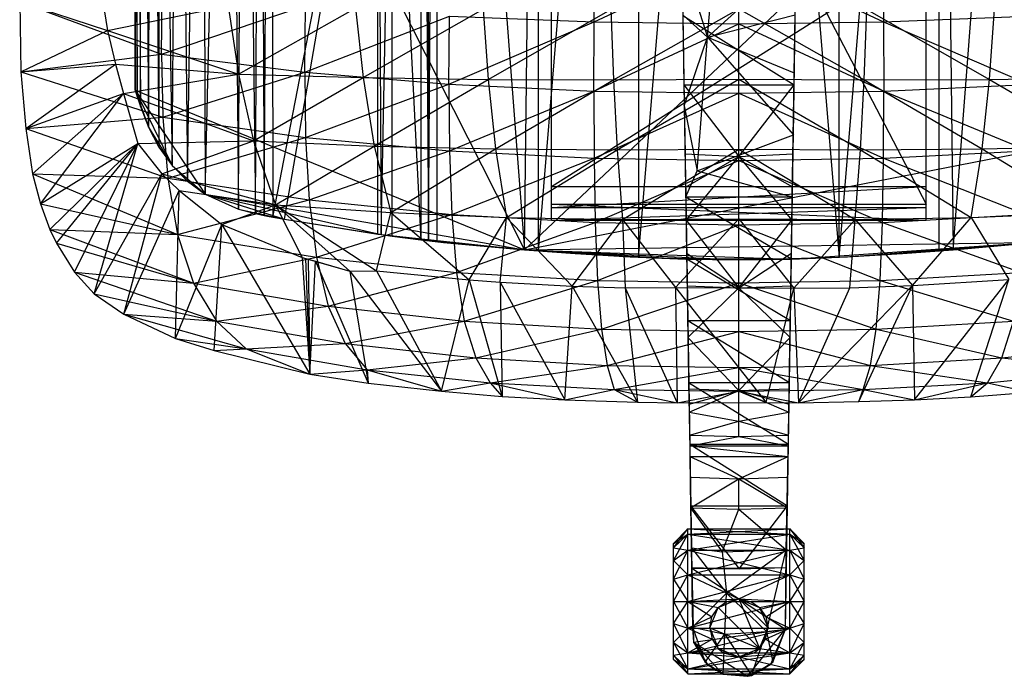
# Model space of a CAD drawing. Header units: inches. Extents: x -14.6 to 12.5, y -18 to 8.7.
# Tile 1 of 12: x -10.8 to 2.5, y -18 to -9.1. Entities that reach past the tile are written whole.
import ezdxf

# ---------------------------------------------------------------- set-up
doc = ezdxf.new("R2010")
doc.units = ezdxf.units.IN
doc.layers.get('0').update_dxf_attribs({"true_color": 0xc2ced6})

msp = doc.modelspace()

# ---------------------------------------------------------------- linework, layer by layer
at = {"color": 250, "true_color": 0x282626}
for p, q in [((-3.769, -12.187), (-2.415, 4.034)), ((-2.415, 4.034), (-2.412, -12.271)), ((-2.412, -12.271), (-1.054, 4.067)), ((-1.054, -12.309), (-1.054, 4.067)), ((-1.054, 4.067), (0.305, -12.271)), ((0.305, -12.271), (0.308, 4.034)), ((-3.958, -12.172), (-3.769, 3.892)), ((-3.769, -12.187), (-3.769, 3.892)), ((0.305, -12.271), (1.662, 3.892)), ((1.662, -12.187), (1.662, 3.892)), ((1.662, -12.187), (1.662, 3.892)), ((1.662, 3.892), (1.851, -12.172)), ((1.662, -12.187), (1.662, 3.892)), ((1.662, -12.187), (1.662, 3.892)), ((-5.257, -12.047), (-5.144, 3.485)), ((-5.144, 3.485), (-5.143, -12.06)), ((-5.144, 3.485), (-3.958, -12.172)), ((1.851, -12.172), (3.037, 3.485)), ((-5.361, 3.395), (-5.361, -12.035)), ((-5.361, 3.395), (-5.257, -12.047)), ((-5.257, -12.047), (-5.256, 3.438)), ((-7.484, -11.706), (-7.386, 2.438)), ((-7.386, 2.438), (-7.367, -11.728)), ((-7.601, -11.681), (-7.54, 2.337)), ((-7.54, 2.337), (-7.484, -11.706)), ((-7.83, -11.62), (-7.762, 2.176)), ((-7.762, 2.176), (-7.601, -11.681)), ((-8.283, -11.417), (-7.968, 1.996)), ((-7.968, 1.996), (-7.83, -11.62)), ((-8.522, -11.24), (-8.323, 1.581)), ((-8.323, 1.581), (-8.283, -11.417)), ((-8.727, -11.028), (-8.642, 1.066)), ((-8.642, 1.066), (-8.522, -11.24)), ((-8.926, 0.541), (-8.908, -10.78)), ((-8.926, 0.541), (-8.727, -11.028)), ((-9.048, -10.509), (-9.009, 0.373)), ((-9.009, 0.373), (-8.908, -10.78)), ((-9.072, 0.192), (-9.048, -10.509)), ((-9.158, -10.227), (-9.143, -0.191)), ((-9.143, -0.191), (-9.048, -10.509)), ((-9.203, -10.092), (-9.203, -0.977)), ((-9.203, -0.977), (-9.158, -10.227)), ((-9.229, -10.007), (-9.227, -1.732)), ((-9.227, -1.732), (-3.958, -12.172)), ((-3.958, -12.172), (7.121, -1.733)), ((-9.229, -10.007), (-9.228, -1.812)), ((-9.228, -1.812), (-9.203, -10.092)), ((-3.59, -11.552), (-3.59, -1.789)), ((-3.59, -1.789), (1.483, -11.552)), ((1.483, -11.552), (1.483, -1.789)), ((-7.367, -11.728), (-5.942, -4.4)), ((-7.206, -11.757), (-5.942, -4.4)), ((-5.942, -11.958), (-5.942, -4.4)), ((-5.942, -4.4), (-5.897, -11.964)), ((-5.897, -11.964), (-5.75, -4.374)), ((-5.75, -11.985), (-5.75, -4.374)), ((-5.75, -4.374), (-5.361, -12.035)), ((-9.229, -10.007), (-9.229, -6.279)), ((-9.229, -6.279), (-9.228, -10.013)), ((-9.229, -6.279), (-9.203, -10.092)), ((-3.59, -11.552), (-3.59, -8.109)), ((-3.59, -11.315), (-3.59, -8.109)), ((-3.59, -11.315), (1.483, -8.109)), ((1.483, -11.552), (1.483, -8.109)), ((1.483, -11.315), (1.483, -8.109)), ((-9.229, -10.007), (-9.228, -10.013)), ((-9.229, -10.007), (-9.158, -10.227)), ((-9.229, -10.007), (-9.048, -10.509)), ((-9.229, -10.007), (-8.727, -11.028)), ((-9.229, -10.007), (-8.283, -11.417)), ((-9.229, -10.007), (-3.958, -12.172)), ((-9.228, -10.013), (-9.203, -10.092)), ((-9.228, -10.013), (-9.158, -10.227)), ((-9.203, -10.092), (-9.158, -10.227)), ((-3.958, -12.172), (7.122, -10.007)), ((-9.158, -10.227), (-9.048, -10.509)), ((-9.048, -10.509), (-8.908, -10.78)), ((-9.048, -10.509), (-8.727, -11.028)), ((-8.908, -10.78), (-8.727, -11.028)), ((-8.727, -11.028), (-8.727, -11.028)), ((-8.727, -11.028), (-8.522, -11.24)), ((-8.727, -11.028), (-8.283, -11.417)), ((-8.522, -11.24), (-8.283, -11.417)), ((-3.59, -11.769), (-3.59, -11.315)), ((-3.59, -11.597), (-3.59, -11.315)), ((-3.59, -11.597), (1.483, -11.315)), ((-3.59, -11.552), (-3.59, -11.315)), ((-3.59, -11.315), (1.483, -11.315)), ((1.483, -11.769), (1.483, -11.315)), ((1.483, -11.597), (1.483, -11.315)), ((1.483, -11.552), (1.483, -11.315)), ((-8.283, -11.417), (-8.283, -11.417)), ((-8.283, -11.417), (-7.83, -11.62)), ((-8.283, -11.417), (-7.206, -11.757)), ((-8.283, -11.417), (-5.897, -11.964)), ((-8.283, -11.417), (-3.958, -12.172)), ((-3.59, -11.769), (-3.59, -11.552)), ((-3.59, -11.552), (1.483, -11.769)), ((-3.59, -11.552), (1.483, -11.552)), ((-3.59, -11.769), (-3.59, -11.597)), ((-3.59, -11.769), (1.483, -11.597)), ((-3.59, -11.597), (1.483, -11.597)), ((1.483, -11.769), (1.483, -11.552)), ((1.483, -11.769), (1.483, -11.597)), ((-7.83, -11.62), (-7.83, -11.62)), ((-7.83, -11.62), (-7.601, -11.681)), ((-7.83, -11.62), (-7.206, -11.757)), ((-7.601, -11.681), (-7.484, -11.706)), ((-7.601, -11.681), (-7.206, -11.757)), ((-7.484, -11.706), (-7.415, -11.719)), ((-7.484, -11.706), (-7.367, -11.728)), ((-7.484, -11.706), (-7.206, -11.757)), ((-7.415, -11.719), (-7.367, -11.728)), ((-7.415, -11.719), (-7.206, -11.757)), ((-7.367, -11.728), (-7.206, -11.757)), ((-7.206, -11.757), (-7.206, -11.757)), ((-7.206, -11.757), (-5.942, -11.958)), ((-7.206, -11.757), (-5.897, -11.964)), ((-3.59, -11.769), (1.483, -11.769)), ((-5.942, -11.958), (-5.897, -11.964)), ((-5.897, -11.964), (-5.897, -11.964)), ((-5.897, -11.964), (-5.75, -11.985)), ((-5.897, -11.964), (-5.053, -12.07)), ((-5.897, -11.964), (-3.958, -12.172)), ((-5.75, -11.985), (-5.361, -12.035)), ((-5.75, -11.985), (-5.053, -12.07)), ((-5.361, -12.035), (-5.257, -12.047)), ((-5.361, -12.035), (-5.143, -12.06)), ((-5.361, -12.035), (-5.053, -12.07)), ((-5.361, -12.035), (-3.769, -12.187)), ((-5.257, -12.047), (-5.143, -12.06)), ((-5.143, -12.06), (-3.958, -12.172)), ((-5.143, -12.06), (-3.769, -12.187)), ((-5.053, -12.07), (-3.958, -12.172)), ((-5.053, -12.07), (-3.769, -12.187)), ((-3.958, -12.172), (2.946, -12.07)), ((-0.338, -12.297), (2.946, -12.07)), ((0.418, -12.266), (2.946, -12.07)), ((1.164, -12.222), (2.946, -12.07)), ((1.662, -12.187), (3.254, -12.035)), ((1.662, -12.187), (3.036, -12.06)), ((1.662, -12.187), (2.946, -12.07)), ((1.662, -12.187), (2.946, -12.07)), ((1.851, -12.172), (3.036, -12.06)), ((1.851, -12.172), (2.946, -12.07)), ((-3.958, -12.172), (-3.769, -12.187)), ((-3.958, -12.172), (-3.271, -12.222)), ((-3.958, -12.172), (-2.525, -12.266)), ((-3.958, -12.172), (-1.769, -12.297)), ((-3.958, -12.172), (-1.054, -12.309)), ((-3.958, -12.172), (-0.338, -12.297)), ((-3.769, -12.187), (-3.769, -12.187)), ((-3.769, -12.187), (-3.271, -12.222)), ((-3.769, -12.187), (-2.412, -12.271)), ((-3.271, -12.222), (-2.525, -12.266)), ((-3.271, -12.222), (-2.412, -12.271)), ((-2.525, -12.266), (-2.412, -12.271)), ((-2.525, -12.266), (-1.769, -12.297)), ((-0.338, -12.297), (0.418, -12.266)), ((0.305, -12.271), (1.662, -12.187)), ((0.305, -12.271), (1.164, -12.222)), ((0.305, -12.271), (0.418, -12.266)), ((0.418, -12.266), (1.164, -12.222)), ((1.164, -12.222), (1.851, -12.172)), ((1.164, -12.222), (1.662, -12.187)), ((1.662, -12.187), (1.851, -12.172)), ((1.662, -12.187), (1.851, -12.172)), ((1.662, -12.187), (1.851, -12.172)), ((1.662, -12.187), (1.662, -12.187)), ((1.662, -12.187), (1.662, -12.187)), ((-2.412, -12.271), (-1.769, -12.297)), ((-2.412, -12.271), (-1.054, -12.309)), ((-1.769, -12.297), (-1.054, -12.309)), ((-1.054, -12.309), (0.305, -12.271)), ((-1.054, -12.309), (-0.338, -12.297)), ((-1.054, -12.309), (-1.054, -12.309)), ((-0.338, -12.297), (0.305, -12.271)), ((-1.94, -16.21), (-1.743, -15.954)), ((-1.94, -16.151), (-1.743, -15.954)), ((-1.743, -16.023), (-1.743, -15.954)), ((-1.743, -16.023), (-0.364, -15.954)), ((-1.743, -15.954), (-0.364, -16.023)), ((-1.743, -15.954), (-0.364, -15.954)), ((-0.364, -16.023), (-0.364, -15.954)), ((-0.364, -15.954), (-0.167, -16.21)), ((-0.364, -15.954), (-0.167, -16.151)), ((-1.94, -16.381), (-1.743, -16.023)), ((-1.94, -16.21), (-1.743, -16.023)), ((-1.94, -16.21), (-1.743, -16.023)), ((-1.94, -16.151), (-1.743, -16.023)), ((-1.743, -16.242), (-1.743, -16.023)), ((-1.743, -16.242), (-0.364, -16.023)), ((-1.743, -16.023), (-0.364, -16.242)), ((-1.743, -16.023), (-0.364, -16.023)), ((-0.364, -16.242), (-0.364, -16.023)), ((-0.364, -16.023), (-0.167, -16.381)), ((-0.364, -16.023), (-0.167, -16.21)), ((-0.364, -16.023), (-0.167, -16.21)), ((-0.364, -16.023), (-0.167, -16.151)), ((-1.94, -17.723), (-1.94, -16.151)), ((-1.94, -17.663), (-1.94, -16.151)), ((-1.94, -17.663), (-1.94, -16.151)), ((-1.94, -17.493), (-1.94, -16.151)), ((-1.94, -17.493), (-1.94, -16.151)), ((-1.94, -17.238), (-1.94, -16.151)), ((-1.94, -17.238), (-1.94, -16.151)), ((-1.94, -16.937), (-1.94, -16.151)), ((-1.94, -16.937), (-1.94, -16.151)), ((-1.94, -16.636), (-1.94, -16.151)), ((-1.94, -16.381), (-1.94, -16.151)), ((-1.94, -16.381), (-1.94, -16.151)), ((-1.94, -16.21), (-1.94, -16.151)), ((-1.94, -16.21), (-1.94, -16.151)), ((-1.94, -16.381), (-1.94, -16.21)), ((-1.94, -16.381), (-1.94, -16.21)), ((-1.94, -16.21), (-1.743, -16.242)), ((-1.94, -16.636), (-1.743, -16.242)), ((-1.94, -16.381), (-1.743, -16.242)), ((-1.94, -16.381), (-1.743, -16.242)), ((-1.743, -16.575), (-1.743, -16.242)), ((-1.743, -16.575), (-0.364, -16.242)), ((-1.743, -16.242), (-0.364, -16.575)), ((-1.743, -16.242), (-0.364, -16.242)), ((-0.364, -16.242), (-0.167, -16.21)), ((-0.364, -16.575), (-0.364, -16.242)), ((-0.364, -16.242), (-0.167, -16.636)), ((-0.364, -16.242), (-0.167, -16.381)), ((-0.364, -16.242), (-0.167, -16.381)), ((-0.167, -17.723), (-0.167, -16.151)), ((-0.167, -17.663), (-0.167, -16.151)), ((-0.167, -17.663), (-0.167, -16.151)), ((-0.167, -17.493), (-0.167, -16.151)), ((-0.167, -17.493), (-0.167, -16.151)), ((-0.167, -17.238), (-0.167, -16.151)), ((-0.167, -17.238), (-0.167, -16.151)), ((-0.167, -16.937), (-0.167, -16.151)), ((-0.167, -16.937), (-0.167, -16.151)), ((-0.167, -16.636), (-0.167, -16.151)), ((-0.167, -16.381), (-0.167, -16.151)), ((-0.167, -16.381), (-0.167, -16.151)), ((-0.167, -16.21), (-0.167, -16.151)), ((-0.167, -16.21), (-0.167, -16.151)), ((-0.167, -16.381), (-0.167, -16.21)), ((-0.167, -16.381), (-0.167, -16.21)), ((-1.94, -16.636), (-1.94, -16.381)), ((-1.94, -16.636), (-1.94, -16.381)), ((-1.94, -16.381), (-1.743, -16.575)), ((-0.364, -16.575), (-0.167, -16.381)), ((-0.167, -16.636), (-0.167, -16.381)), ((-0.167, -16.636), (-0.167, -16.381)), ((-1.94, -16.937), (-1.743, -16.575)), ((-1.94, -16.636), (-1.743, -16.575)), ((-1.94, -16.937), (-1.94, -16.636)), ((-1.94, -16.937), (-1.94, -16.636)), ((-1.94, -16.636), (-1.743, -16.937)), ((-1.743, -16.937), (-1.743, -16.575)), ((-1.743, -16.937), (-0.364, -16.575)), ((-1.743, -16.575), (-1.053, -16.901)), ((-1.743, -16.575), (-0.364, -16.575)), ((-1.053, -16.901), (-0.364, -16.575)), ((-0.364, -16.937), (-0.364, -16.575)), ((-0.364, -16.575), (-0.167, -16.937)), ((-0.364, -16.575), (-0.167, -16.636)), ((-0.364, -16.937), (-0.167, -16.636)), ((-0.167, -16.937), (-0.167, -16.636)), ((-0.167, -16.937), (-0.167, -16.636)), ((-1.94, -17.238), (-1.94, -16.937)), ((-1.94, -17.238), (-1.94, -16.937)), ((-1.94, -17.238), (-1.743, -16.937)), ((-1.94, -16.937), (-1.743, -17.299)), ((-1.94, -16.937), (-1.743, -16.937)), ((-1.94, -16.937), (-1.743, -16.937)), ((-1.743, -16.937), (-1.053, -16.901)), ((-1.743, -17.299), (-1.743, -16.937)), ((-1.743, -17.299), (-0.364, -16.937)), ((-1.743, -16.937), (-1.418, -17.147)), ((-1.743, -16.937), (-1.332, -17.017)), ((-1.743, -16.937), (-1.217, -16.937)), ((-1.743, -16.937), (-0.364, -16.937)), ((-1.332, -17.017), (-1.053, -16.901)), ((-1.332, -17.017), (-1.217, -16.937)), ((-1.217, -16.937), (-1.053, -16.901)), ((-1.053, -16.901), (-1.053, -16.901)), ((-1.053, -16.901), (-0.889, -16.937)), ((-1.053, -16.901), (-0.774, -17.575)), ((-1.053, -16.901), (-0.774, -17.017)), ((-1.053, -16.901), (-0.658, -17.296)), ((-1.053, -16.901), (-0.364, -16.937)), ((-0.889, -16.937), (-0.774, -17.017)), ((-0.889, -16.937), (-0.364, -16.937)), ((-0.774, -17.017), (-0.364, -16.937)), ((-0.687, -17.147), (-0.364, -16.937)), ((-0.364, -17.299), (-0.364, -16.937)), ((-0.364, -17.299), (-0.167, -16.937)), ((-0.364, -16.937), (-0.167, -17.238)), ((-0.364, -16.937), (-0.167, -16.937)), ((-0.364, -16.937), (-0.167, -16.937)), ((-0.167, -17.238), (-0.167, -16.937)), ((-0.167, -17.238), (-0.167, -16.937)), ((-1.447, -17.296), (-1.332, -17.017)), ((-1.418, -17.147), (-1.332, -17.017)), ((-1.332, -17.017), (-1.332, -17.017)), ((-1.332, -17.017), (-0.774, -17.575)), ((-0.774, -17.017), (-0.774, -17.017)), ((-0.774, -17.017), (-0.687, -17.147)), ((-0.774, -17.017), (-0.658, -17.296)), ((-1.743, -17.299), (-1.418, -17.147)), ((-1.447, -17.296), (-1.418, -17.147)), ((-0.687, -17.147), (-0.658, -17.296)), ((-0.687, -17.147), (-0.364, -17.299)), ((-1.94, -17.493), (-1.94, -17.238)), ((-1.94, -17.493), (-1.94, -17.238)), ((-1.94, -17.238), (-1.743, -17.632)), ((-1.94, -17.238), (-1.743, -17.299)), ((-1.94, -17.238), (-1.743, -17.299)), ((-1.94, -17.493), (-1.743, -17.299)), ((-1.743, -17.299), (-1.447, -17.296)), ((-1.743, -17.632), (-1.743, -17.299)), ((-1.743, -17.632), (-0.364, -17.299)), ((-1.743, -17.299), (-1.416, -17.45)), ((-1.743, -17.299), (-0.364, -17.299)), ((-1.447, -17.296), (-1.447, -17.296)), ((-1.447, -17.296), (-1.416, -17.45)), ((-1.447, -17.296), (-1.332, -17.575)), ((-1.447, -17.296), (-0.774, -17.575)), ((-0.774, -17.575), (-0.658, -17.296)), ((-0.69, -17.45), (-0.658, -17.296)), ((-0.69, -17.45), (-0.364, -17.299)), ((-0.658, -17.296), (-0.658, -17.296)), ((-0.658, -17.296), (-0.364, -17.299)), ((-0.364, -17.632), (-0.167, -17.238)), ((-0.364, -17.299), (-0.167, -17.238)), ((-0.364, -17.299), (-0.167, -17.238)), ((-0.364, -17.632), (-0.364, -17.299)), ((-0.364, -17.299), (-0.167, -17.493)), ((-0.167, -17.493), (-0.167, -17.238)), ((-0.167, -17.493), (-0.167, -17.238)), ((-1.743, -17.632), (-1.416, -17.45)), ((-1.416, -17.45), (-1.332, -17.575)), ((-0.774, -17.575), (-0.69, -17.45)), ((-0.69, -17.45), (-0.364, -17.632)), ((-1.94, -17.663), (-1.94, -17.493)), ((-1.94, -17.663), (-1.94, -17.493)), ((-1.94, -17.493), (-1.743, -17.851)), ((-1.94, -17.493), (-1.743, -17.632)), ((-1.94, -17.493), (-1.743, -17.632)), ((-1.743, -17.632), (-1.332, -17.575)), ((-1.332, -17.575), (-1.332, -17.575)), ((-1.332, -17.575), (-1.259, -17.632)), ((-1.332, -17.575), (-1.053, -17.69)), ((-1.332, -17.575), (-0.774, -17.575)), ((-1.053, -17.69), (-0.774, -17.575)), ((-0.847, -17.632), (-0.774, -17.575)), ((-0.774, -17.575), (-0.774, -17.575)), ((-0.774, -17.575), (-0.364, -17.632)), ((-0.364, -17.851), (-0.167, -17.493)), ((-0.364, -17.632), (-0.167, -17.493)), ((-0.364, -17.632), (-0.167, -17.493)), ((-0.167, -17.663), (-0.167, -17.493)), ((-0.167, -17.663), (-0.167, -17.493)), ((-1.94, -17.663), (-1.743, -17.632)), ((-1.94, -17.723), (-1.94, -17.663)), ((-1.94, -17.723), (-1.94, -17.663)), ((-1.94, -17.663), (-1.743, -17.92)), ((-1.94, -17.663), (-1.743, -17.851)), ((-1.94, -17.663), (-1.743, -17.851)), ((-1.94, -17.723), (-1.743, -17.92)), ((-1.94, -17.723), (-1.743, -17.851)), ((-1.743, -17.851), (-1.743, -17.632)), ((-1.743, -17.851), (-0.364, -17.632)), ((-1.743, -17.632), (-1.259, -17.632)), ((-1.743, -17.632), (-1.053, -17.69)), ((-1.743, -17.632), (-0.364, -17.632)), ((-1.743, -17.851), (-1.053, -17.69)), ((-1.259, -17.632), (-1.053, -17.69)), ((-1.053, -17.69), (-0.847, -17.632)), ((-1.053, -17.69), (-0.364, -17.632)), ((-1.053, -17.69), (-1.053, -17.69)), ((-1.053, -17.69), (-0.364, -17.851)), ((-0.847, -17.632), (-0.364, -17.632)), ((-0.364, -17.851), (-0.364, -17.632)), ((-0.364, -17.632), (-0.167, -17.663)), ((-0.364, -17.92), (-0.167, -17.663)), ((-0.364, -17.851), (-0.167, -17.663)), ((-0.364, -17.851), (-0.167, -17.663)), ((-0.364, -17.92), (-0.167, -17.723)), ((-0.364, -17.851), (-0.167, -17.723)), ((-0.167, -17.723), (-0.167, -17.663)), ((-0.167, -17.723), (-0.167, -17.663)), ((-1.743, -17.92), (-1.743, -17.851)), ((-1.743, -17.92), (-0.364, -17.851)), ((-1.743, -17.851), (-0.364, -17.92)), ((-1.743, -17.851), (-0.364, -17.851)), ((-0.364, -17.92), (-0.364, -17.851)), ((-1.743, -17.92), (-0.364, -17.92))]:
    msp.add_line(p, q, dxfattribs=at)
at = {"color": 9, "true_color": 0xc2c2c5}
for p, q in [((-1.476, -9.29), (-1.191, -5.673)), ((-0.38, -14.682), (-0.252, -6.628)), ((-0.373, -14.263), (-0.252, -6.628)), ((-0.37, -14.056), (-0.252, -6.628)), ((-0.359, -13.358), (-0.252, -6.628)), ((-0.348, -12.659), (-0.252, -6.628)), ((-0.342, -12.292), (-0.252, -6.628)), ((-0.329, -11.452), (-0.252, -6.628)), ((-0.327, -11.319), (-0.252, -6.628)), ((-0.315, -10.612), (-0.252, -6.628)), ((-0.302, -9.772), (-0.252, -6.628)), ((-1.837, -7.417), (-1.797, -9.934)), ((-1.837, -7.417), (-1.775, -11.32)), ((-1.827, -8.059), (-1.797, -9.934)), ((-1.825, -8.203), (-1.775, -11.32)), ((-1.825, -8.203), (-1.476, -9.29)), ((-1.476, -9.29), (-0.277, -8.2)), ((-1.812, -8.988), (-1.792, -10.22)), ((-1.812, -8.988), (-1.775, -11.32)), ((-1.812, -8.988), (-1.476, -9.29)), ((-1.812, -8.997), (-1.797, -9.934)), ((-1.812, -8.997), (-0.304, -9.933)), ((-1.476, -9.29), (-0.289, -8.986)), ((-0.327, -11.319), (-0.289, -8.996)), ((-0.304, -9.933), (-0.289, -8.996)), ((-0.302, -9.772), (-0.289, -8.986)), ((-1.792, -10.22), (-1.476, -9.29)), ((-1.619, -11.101), (-1.476, -9.29)), ((-1.476, -9.29), (-0.315, -10.612)), ((-1.476, -9.29), (-0.302, -9.772)), ((-0.315, -10.612), (-0.302, -9.772)), ((-1.797, -9.934), (-0.304, -9.933)), ((-1.797, -9.934), (-1.782, -10.87)), ((-1.797, -9.934), (-1.775, -11.32)), ((-1.797, -9.934), (-1.054, -10.908)), ((-1.054, -10.908), (-0.304, -9.933)), ((-0.327, -11.319), (-0.304, -9.933)), ((-0.319, -10.869), (-0.304, -9.933)), ((-1.792, -10.22), (-1.775, -11.32)), ((-1.792, -10.22), (-1.773, -11.453)), ((-1.792, -10.22), (-1.619, -11.101)), ((-1.619, -11.101), (-0.315, -10.612)), ((-0.329, -11.452), (-0.315, -10.612)), ((-1.782, -10.87), (-1.775, -11.32)), ((-1.782, -10.87), (-1.054, -10.908)), ((-1.775, -11.32), (-1.054, -10.908)), ((-1.768, -11.769), (-1.054, -10.908)), ((-1.054, -10.908), (-0.319, -10.869)), ((-1.054, -12.688), (-1.054, -10.908)), ((-1.054, -10.908), (-0.334, -11.768)), ((-1.054, -10.908), (-0.327, -11.319)), ((-0.327, -11.319), (-0.319, -10.869)), ((-1.773, -11.453), (-1.619, -11.101)), ((-1.619, -11.101), (-0.329, -11.452)), ((-1.775, -11.32), (-1.773, -11.453)), ((-1.775, -11.32), (-1.768, -11.769)), ((-1.775, -11.32), (-1.761, -12.216)), ((-1.775, -11.32), (-1.759, -12.292)), ((-1.775, -11.32), (-1.754, -12.66)), ((-1.775, -11.32), (-1.743, -13.358)), ((-1.775, -11.32), (-1.731, -14.057)), ((-1.775, -11.32), (-1.728, -14.264)), ((-0.348, -12.659), (-0.327, -11.319)), ((-0.341, -12.215), (-0.327, -11.319)), ((-0.334, -11.768), (-0.327, -11.319)), ((-1.773, -11.453), (-0.329, -11.452)), ((-1.773, -11.453), (-1.759, -12.292)), ((-1.773, -11.453), (-0.342, -12.292)), ((-0.342, -12.292), (-0.329, -11.452)), ((-1.768, -11.769), (-1.761, -12.216)), ((-1.768, -11.769), (-1.054, -12.688)), ((-1.054, -12.688), (-0.334, -11.768)), ((-0.341, -12.215), (-0.334, -11.768)), ((-1.761, -12.216), (-1.754, -12.66)), ((-1.761, -12.216), (-1.054, -12.688)), ((-1.054, -12.688), (-0.341, -12.215)), ((-0.348, -12.659), (-0.341, -12.215)), ((-1.759, -12.292), (-1.746, -13.131)), ((-1.759, -12.292), (-1.728, -14.264)), ((-1.759, -12.292), (-1.726, -14.371)), ((-1.759, -12.292), (-1.721, -14.682)), ((-1.759, -12.292), (-1.719, -14.83)), ((-1.759, -12.292), (-0.355, -13.131)), ((-1.759, -12.292), (-0.342, -12.292)), ((-0.38, -14.682), (-0.342, -12.292)), ((-0.355, -13.131), (-0.342, -12.292)), ((-1.754, -12.66), (-1.743, -13.358)), ((-1.754, -12.66), (-1.054, -12.688)), ((-1.054, -12.688), (-0.348, -12.659)), ((-0.359, -13.358), (-0.348, -12.659)), ((-1.743, -13.358), (-1.054, -12.688)), ((-1.054, -14.079), (-1.054, -12.688)), ((-1.054, -12.688), (-0.359, -13.358)), ((-1.746, -13.131), (-1.733, -13.969)), ((-1.746, -13.131), (-1.719, -14.83)), ((-1.746, -13.131), (-0.369, -13.969)), ((-1.746, -13.131), (-0.355, -13.131)), ((-0.38, -14.682), (-0.355, -13.131)), ((-0.369, -13.969), (-0.355, -13.131)), ((-1.743, -13.358), (-1.731, -14.057)), ((-1.743, -13.358), (-1.054, -14.079)), ((-1.054, -14.079), (-0.359, -13.358)), ((-0.37, -14.056), (-0.359, -13.358)), ((-1.733, -13.969), (-1.719, -14.807)), ((-1.733, -13.969), (-1.719, -14.83)), ((-1.733, -13.969), (-0.382, -14.806)), ((-1.733, -13.969), (-0.369, -13.969)), ((-0.382, -14.806), (-0.369, -13.969)), ((-0.38, -14.682), (-0.369, -13.969)), ((-1.731, -14.057), (-1.728, -14.264)), ((-1.731, -14.057), (-1.054, -14.079)), ((-1.728, -14.264), (-1.054, -14.079)), ((-1.726, -14.371), (-1.054, -14.079)), ((-1.054, -14.079), (-0.37, -14.056)), ((-1.054, -14.493), (-1.054, -14.079)), ((-1.054, -14.079), (-0.377, -14.371)), ((-1.054, -14.079), (-0.373, -14.263)), ((-0.373, -14.263), (-0.37, -14.056)), ((-1.728, -14.264), (-1.726, -14.371)), ((-0.38, -14.682), (-0.373, -14.263)), ((-0.377, -14.371), (-0.373, -14.263)), ((-1.726, -14.371), (-1.721, -14.682)), ((-1.726, -14.371), (-1.054, -14.493)), ((-1.054, -14.493), (-0.377, -14.371)), ((-0.38, -14.682), (-0.377, -14.371)), ((-1.721, -14.682), (-1.054, -14.493)), ((-1.054, -14.703), (-1.054, -14.493)), ((-1.054, -14.493), (-0.38, -14.682)), ((-1.721, -14.682), (-1.719, -14.83)), ((-1.721, -14.682), (-1.054, -14.703)), ((-1.719, -14.83), (-1.054, -14.703)), ((-1.054, -14.703), (-0.38, -14.682)), ((-1.054, -14.703), (-0.382, -14.829)), ((-0.421, -17.311), (-0.38, -14.682)), ((-0.41, -16.239), (-0.38, -14.682)), ((-0.395, -15.643), (-0.38, -14.682)), ((-0.382, -14.829), (-0.38, -14.682)), ((-0.382, -14.806), (-0.38, -14.682)), ((-1.719, -14.807), (-0.382, -14.806)), ((-1.719, -14.807), (-1.719, -14.83)), ((-1.719, -14.807), (-1.706, -15.643)), ((-1.719, -14.807), (-0.395, -15.643)), ((-1.719, -14.83), (-0.382, -14.829)), ((-1.719, -14.83), (-1.717, -14.973)), ((-1.719, -14.83), (-1.706, -15.643)), ((-1.719, -14.83), (-1.695, -16.209)), ((-1.719, -14.83), (-1.681, -17.287)), ((-1.719, -14.83), (-0.385, -14.973)), ((-0.41, -16.239), (-0.382, -14.829)), ((-0.395, -15.643), (-0.382, -14.806)), ((-0.385, -14.973), (-0.382, -14.829)), ((-1.717, -14.973), (-1.712, -15.254)), ((-1.717, -14.973), (-1.706, -15.668)), ((-1.717, -14.973), (-1.695, -16.209)), ((-1.717, -14.973), (-1.054, -15.273)), ((-1.717, -14.973), (-0.385, -14.973)), ((-1.054, -15.273), (-0.385, -14.973)), ((-0.41, -16.239), (-0.385, -14.973)), ((-0.396, -15.668), (-0.385, -14.973)), ((-0.389, -15.254), (-0.385, -14.973)), ((-1.712, -15.254), (-1.706, -15.668)), ((-1.712, -15.254), (-1.054, -15.273)), ((-1.706, -15.668), (-1.054, -15.273)), ((-1.054, -15.273), (-0.389, -15.254)), ((-1.054, -15.686), (-1.054, -15.273)), ((-1.054, -15.273), (-0.396, -15.668)), ((-0.396, -15.668), (-0.389, -15.254)), ((-1.706, -15.643), (-1.693, -16.479)), ((-1.706, -15.643), (-1.681, -17.287)), ((-1.706, -15.643), (-1.051, -16.495)), ((-1.706, -15.643), (-0.395, -15.643)), ((-1.706, -15.668), (-1.695, -16.209)), ((-1.706, -15.668), (-1.277, -16.264)), ((-1.706, -15.668), (-1.054, -15.686)), ((-1.277, -16.264), (-1.054, -15.686)), ((-1.054, -15.686), (-0.396, -15.668)), ((-1.054, -15.686), (-0.41, -16.239)), ((-1.051, -16.495), (-0.395, -15.643)), ((-0.421, -17.311), (-0.395, -15.643)), ((-0.41, -16.239), (-0.396, -15.668)), ((-0.409, -16.479), (-0.395, -15.643)), ((-1.695, -16.209), (-1.681, -17.287)), ((-1.695, -16.209), (-1.277, -16.264)), ((-1.695, -16.209), (-1.22, -16.825)), ((-1.277, -16.264), (-0.41, -16.239)), ((-1.277, -16.264), (-1.22, -16.825)), ((-1.22, -16.825), (-0.41, -16.239)), ((-0.677, -17.346), (-0.41, -16.239)), ((-0.421, -17.311), (-0.41, -16.239)), ((-1.693, -16.479), (-1.692, -16.487)), ((-1.693, -16.479), (-1.681, -17.287)), ((-1.693, -16.479), (-1.666, -17.487)), ((-1.693, -16.479), (-1.051, -16.495)), ((-1.692, -16.487), (-0.409, -16.479)), ((-1.692, -16.487), (-1.666, -17.487)), ((-1.692, -16.487), (-1.051, -16.495)), ((-1.692, -16.487), (-0.422, -17.311)), ((-1.051, -16.495), (-0.409, -16.479)), ((-0.422, -17.311), (-0.409, -16.479)), ((-0.421, -17.311), (-0.409, -16.479)), ((-0.409, -16.479), (-0.409, -16.479)), ((-1.681, -17.287), (-1.22, -16.825)), ((-1.245, -17.381), (-1.22, -16.825)), ((-1.22, -16.825), (-0.677, -17.346)), ((-1.681, -17.287), (-1.666, -17.487)), ((-1.681, -17.287), (-1.511, -17.761)), ((-1.681, -17.287), (-1.245, -17.381)), ((-1.666, -17.487), (-0.422, -17.311)), ((-0.934, -17.952), (-0.422, -17.311)), ((-0.677, -17.346), (-0.421, -17.311)), ((-0.622, -17.789), (-0.422, -17.311)), ((-0.622, -17.789), (-0.421, -17.311)), ((-0.595, -17.762), (-0.421, -17.311)), ((-0.422, -17.311), (-0.421, -17.311)), ((-1.511, -17.761), (-1.245, -17.381)), ((-1.264, -17.925), (-1.245, -17.381)), ((-1.245, -17.381), (-0.677, -17.346)), ((-1.245, -17.381), (-0.884, -17.942)), ((-0.884, -17.942), (-0.677, -17.346)), ((-0.677, -17.346), (-0.595, -17.762)), ((-1.666, -17.487), (-1.511, -17.761)), ((-1.666, -17.487), (-1.479, -17.792)), ((-1.666, -17.487), (-1.279, -17.912)), ((-1.666, -17.487), (-0.934, -17.952)), ((-1.511, -17.761), (-1.479, -17.792)), ((-1.511, -17.761), (-1.264, -17.925)), ((-1.479, -17.792), (-1.279, -17.912)), ((-1.479, -17.792), (-1.264, -17.925)), ((-0.934, -17.952), (-0.622, -17.789)), ((-0.884, -17.942), (-0.595, -17.762)), ((-0.884, -17.942), (-0.622, -17.789)), ((-0.622, -17.789), (-0.595, -17.762)), ((-1.279, -17.912), (-1.264, -17.925)), ((-1.279, -17.912), (-0.934, -17.952)), ((-1.264, -17.925), (-0.934, -17.952)), ((-1.264, -17.925), (-0.884, -17.942)), ((-0.934, -17.952), (-0.884, -17.942))]:
    msp.add_line(p, q, dxfattribs=at)
at = {"color": 8, "true_color": 0x8c8177}
for p, q in [((-3.014, -9.083), (-3.005, -8.137)), ((-3.014, -9.083), (-1.053, -8.158)), ((-1.053, -9.108), (-1.053, -8.158)), ((-1.053, -8.158), (0.907, -9.083)), ((0.898, -8.137), (0.907, -9.083)), ((-9.725, -8.477), (-9.603, -9.198)), ((-8.874, -9.518), (-8.861, -8.647)), ((-10.794, -8.811), (-10.78, -9.758)), ((-10.794, -8.811), (-9.603, -9.198)), ((-10.794, -8.811), (-8.874, -9.518)), ((-9.603, -9.198), (-7.972, -8.866)), ((-8.874, -9.518), (-6.922, -8.859)), ((-7.972, -8.866), (-7.831, -9.79)), ((-7.831, -9.79), (-6.246, -8.896)), ((-6.933, -9.762), (-6.922, -8.859)), ((-6.246, -8.896), (-6.142, -9.837)), ((-6.142, -9.837), (-4.517, -8.91)), ((-4.517, -8.91), (-4.449, -9.861)), ((-4.449, -9.861), (-2.786, -8.912)), ((-2.786, -8.912), (-2.752, -9.868)), ((-2.752, -9.868), (-1.053, -8.903)), ((-1.053, -9.858), (-1.053, -8.903)), ((-1.053, -8.903), (0.645, -9.868)), ((0.645, -9.868), (0.679, -8.912)), ((0.679, -8.912), (2.342, -9.861)), ((2.342, -9.861), (2.41, -8.91)), ((-6.933, -9.762), (-4.972, -9.003)), ((-4.98, -9.927), (-4.972, -9.003)), ((-4.972, -9.003), (-3.014, -9.083)), ((0.907, -9.083), (2.865, -9.003)), ((-10.78, -9.758), (-9.603, -9.198)), ((-9.603, -9.198), (-9.496, -9.656)), ((-9.603, -9.198), (-7.831, -9.79)), ((-4.98, -9.927), (-3.014, -9.083)), ((-3.018, -10.019), (-3.014, -9.083)), ((-3.018, -10.019), (-1.053, -9.108)), ((-3.014, -9.083), (-1.053, -9.108)), ((-1.053, -9.108), (0.907, -9.083)), ((-1.053, -10.046), (-1.053, -9.108)), ((-1.053, -9.108), (0.911, -10.019)), ((0.907, -9.083), (0.911, -10.019)), ((0.907, -9.083), (2.873, -9.927)), ((-10.78, -9.758), (-8.874, -9.518)), ((-8.874, -9.518), (-8.855, -10.374)), ((-8.874, -9.518), (-6.933, -9.762)), ((-10.78, -9.758), (-9.496, -9.656)), ((-10.711, -10.525), (-9.496, -9.656)), ((-9.496, -9.656), (-9.389, -10.053)), ((-9.496, -9.656), (-7.831, -9.79)), ((-10.78, -9.758), (-10.711, -10.525)), ((-10.78, -9.758), (-8.855, -10.374)), ((-9.389, -10.053), (-7.831, -9.79)), ((-8.855, -10.374), (-6.933, -9.762)), ((-7.831, -9.79), (-7.628, -10.696)), ((-7.831, -9.79), (-6.142, -9.837)), ((-7.628, -10.696), (-6.142, -9.837)), ((-6.933, -9.762), (-6.921, -10.647)), ((-6.933, -9.762), (-4.98, -9.927)), ((-6.142, -9.837), (-5.992, -10.765)), ((-6.142, -9.837), (-4.449, -9.861)), ((-5.992, -10.765), (-4.449, -9.861)), ((-4.449, -9.861), (-4.349, -10.804)), ((-4.449, -9.861), (-2.752, -9.868)), ((-4.349, -10.804), (-2.752, -9.868)), ((-2.752, -9.868), (-1.053, -9.858)), ((-2.752, -9.868), (-2.702, -10.818)), ((-2.702, -10.818), (-1.053, -9.858)), ((-1.053, -10.808), (-1.053, -9.858)), ((-1.053, -9.858), (0.595, -10.818)), ((-1.053, -9.858), (0.645, -9.868)), ((0.595, -10.818), (0.645, -9.868)), ((0.645, -9.868), (2.342, -9.861)), ((0.645, -9.868), (2.242, -10.804)), ((2.242, -10.804), (2.342, -9.861)), ((2.342, -9.861), (4.036, -9.837)), ((2.342, -9.861), (3.885, -10.765)), ((-6.921, -10.647), (-4.98, -9.927)), ((-4.98, -9.927), (-4.972, -10.83)), ((-4.98, -9.927), (-3.018, -10.019)), ((0.911, -10.019), (2.873, -9.927)), ((-10.711, -10.525), (-9.389, -10.053)), ((-10.622, -11.142), (-9.389, -10.053)), ((-10.511, -11.549), (-9.389, -10.053)), ((-9.389, -10.053), (-9.192, -10.731)), ((-9.389, -10.053), (-7.628, -10.696)), ((-4.972, -10.83), (-3.018, -10.019)), ((-3.018, -10.019), (-3.015, -10.931)), ((-3.018, -10.019), (-1.053, -10.046)), ((-3.015, -10.931), (-1.053, -10.046)), ((-1.053, -10.046), (0.911, -10.019)), ((-1.053, -10.961), (-1.053, -10.046)), ((-1.053, -10.046), (0.908, -10.931)), ((0.908, -10.931), (0.911, -10.019)), ((0.911, -10.019), (2.865, -10.83)), ((-10.711, -10.525), (-8.855, -10.374)), ((-8.855, -10.374), (-8.787, -11.199)), ((-8.855, -10.374), (-6.921, -10.647)), ((-10.711, -10.525), (-10.622, -11.142)), ((-10.711, -10.525), (-8.787, -11.199)), ((-8.787, -11.199), (-6.921, -10.647)), ((-6.921, -10.647), (-6.872, -11.494)), ((-6.921, -10.647), (-4.972, -10.83)), ((-10.511, -11.549), (-9.192, -10.731)), ((-10.385, -11.895), (-9.192, -10.731)), ((-10.294, -12.081), (-9.192, -10.731)), ((-10.05, -12.475), (-9.192, -10.731)), ((-9.787, -12.767), (-9.192, -10.731)), ((-9.192, -10.731), (-7.628, -10.696)), ((-9.192, -10.731), (-8.871, -11.142)), ((-8.871, -11.142), (-7.628, -10.696)), ((-7.628, -10.696), (-7.328, -11.56)), ((-7.628, -10.696), (-5.992, -10.765)), ((-7.328, -11.56), (-5.992, -10.765)), ((-5.992, -10.765), (-5.769, -11.667)), ((-5.992, -10.765), (-4.349, -10.804)), ((2.242, -10.804), (3.885, -10.765)), ((-6.872, -11.494), (-4.972, -10.83)), ((-5.769, -11.667), (-4.349, -10.804)), ((-4.972, -10.83), (-4.94, -11.692)), ((-4.972, -10.83), (-3.015, -10.931)), ((-4.94, -11.692), (-3.015, -10.931)), ((-4.349, -10.804), (-4.202, -11.731)), ((-4.349, -10.804), (-2.702, -10.818)), ((-4.202, -11.731), (-2.702, -10.818)), ((-3.015, -10.931), (-2.999, -11.799)), ((-3.015, -10.931), (-1.053, -10.961)), ((-2.702, -10.818), (-1.053, -10.808)), ((-2.702, -10.818), (-2.629, -11.759)), ((-2.629, -11.759), (-1.053, -10.808)), ((-1.053, -11.751), (-1.053, -10.808)), ((-1.053, -10.808), (0.522, -11.759)), ((-1.053, -10.808), (0.595, -10.818)), ((-1.053, -10.961), (0.908, -10.931)), ((0.522, -11.759), (0.595, -10.818)), ((0.595, -10.818), (2.242, -10.804)), ((0.595, -10.818), (2.095, -11.731)), ((0.892, -11.799), (0.908, -10.931)), ((0.908, -10.931), (2.865, -10.83)), ((0.908, -10.931), (2.833, -11.692)), ((2.095, -11.731), (2.242, -10.804)), ((2.242, -10.804), (3.662, -11.667)), ((-2.999, -11.799), (-1.053, -10.961)), ((-1.053, -11.831), (-1.053, -10.961)), ((-1.053, -10.961), (0.892, -11.799)), ((-10.622, -11.142), (-10.511, -11.549)), ((-10.622, -11.142), (-8.787, -11.199)), ((-10.622, -11.142), (-8.655, -11.963)), ((-9.787, -12.767), (-8.871, -11.142)), ((-9.382, -13.043), (-8.871, -11.142)), ((-8.871, -11.142), (-8.633, -11.368)), ((-8.871, -11.142), (-7.328, -11.56)), ((-8.787, -11.199), (-8.655, -11.963)), ((-8.787, -11.199), (-6.872, -11.494)), ((-9.382, -13.043), (-8.633, -11.368)), ((-8.686, -13.375), (-8.633, -11.368)), ((-8.633, -11.368), (-8.058, -11.827)), ((-8.633, -11.368), (-7.328, -11.56)), ((-10.511, -11.549), (-10.385, -11.895)), ((-10.511, -11.549), (-8.655, -11.963)), ((-8.655, -11.963), (-6.872, -11.494)), ((-8.058, -11.827), (-7.328, -11.56)), ((-7.328, -11.56), (-6.966, -12.273)), ((-7.328, -11.56), (-6.322, -12.46)), ((-7.328, -11.56), (-5.962, -12.456)), ((-7.328, -11.56), (-5.769, -11.667)), ((-6.872, -11.494), (-6.775, -12.272)), ((-6.872, -11.494), (-4.94, -11.692)), ((-6.775, -12.272), (-4.94, -11.692)), ((-5.962, -12.456), (-5.769, -11.667)), ((-5.769, -11.667), (-4.708, -12.578)), ((-5.769, -11.667), (-4.202, -11.731)), ((-4.94, -11.692), (-4.876, -12.477)), ((-4.94, -11.692), (-2.999, -11.799)), ((-4.708, -12.578), (-4.202, -11.731)), ((-4.288, -12.608), (-4.202, -11.731)), ((-4.202, -11.731), (-3.31, -12.664)), ((-4.202, -11.731), (-2.629, -11.759)), ((0.522, -11.759), (2.095, -11.731)), ((0.892, -11.799), (2.833, -11.692)), ((1.3, -12.655), (2.095, -11.731)), ((2.095, -11.731), (3.662, -11.667)), ((2.095, -11.731), (2.606, -12.575)), ((-8.686, -13.375), (-8.058, -11.827)), ((-8.162, -13.536), (-8.058, -11.827)), ((-8.058, -11.827), (-6.966, -12.273)), ((-8.058, -11.827), (-6.863, -13.856)), ((-4.876, -12.477), (-2.999, -11.799)), ((-3.31, -12.664), (-2.629, -11.759)), ((-2.999, -11.799), (-2.967, -12.588)), ((-2.999, -11.799), (-1.053, -11.831)), ((-2.967, -12.588), (-1.053, -11.831)), ((-2.629, -11.759), (-1.053, -11.751)), ((-2.629, -11.759), (-2.592, -12.685)), ((-2.629, -11.759), (-1.911, -12.684)), ((-1.911, -12.684), (-1.053, -11.751)), ((-1.053, -11.751), (-0.31, -12.689)), ((-1.053, -11.751), (0.522, -11.759)), ((-1.053, -11.831), (0.892, -11.799)), ((-1.053, -12.62), (-1.053, -11.831)), ((-1.053, -11.831), (0.86, -12.588)), ((-0.31, -12.689), (0.522, -11.759)), ((0.448, -12.686), (0.522, -11.759)), ((0.522, -11.759), (1.3, -12.655)), ((0.86, -12.588), (0.892, -11.799)), ((0.892, -11.799), (2.769, -12.477)), ((-10.385, -11.895), (-10.294, -12.081)), ((-10.385, -11.895), (-8.655, -11.963)), ((-10.385, -11.895), (-8.442, -12.622)), ((-8.655, -11.963), (-8.442, -12.622)), ((-8.655, -11.963), (-6.775, -12.272)), ((-10.294, -12.081), (-10.05, -12.475)), ((-10.294, -12.081), (-8.442, -12.622)), ((-8.442, -12.622), (-6.775, -12.272)), ((-6.966, -12.273), (-6.921, -12.287)), ((-6.966, -12.273), (-6.886, -12.297)), ((-6.966, -12.273), (-6.863, -13.856)), ((-6.966, -12.273), (-6.787, -12.325)), ((-6.966, -12.273), (-6.322, -12.46)), ((-6.921, -12.287), (-6.886, -12.297)), ((-6.921, -12.287), (-6.863, -13.856)), ((-6.886, -12.297), (-6.863, -13.856)), ((-6.886, -12.297), (-6.787, -12.325)), ((-6.863, -13.856), (-6.787, -12.325)), ((-6.787, -12.325), (-6.322, -12.46)), ((-6.787, -12.325), (-6.074, -13.978)), ((-6.775, -12.272), (-6.618, -12.934)), ((-6.775, -12.272), (-4.876, -12.477)), ((-10.05, -12.475), (-9.787, -12.767)), ((-10.05, -12.475), (-8.442, -12.622)), ((-10.05, -12.475), (-8.127, -13.139)), ((-6.618, -12.934), (-4.876, -12.477)), ((-6.322, -12.46), (-5.962, -12.456)), ((-6.322, -12.46), (-6.074, -13.978)), ((-6.322, -12.46), (-5.079, -14.087)), ((-5.962, -12.456), (-5.079, -14.087)), ((-5.962, -12.456), (-4.708, -12.578)), ((-4.876, -12.477), (-4.772, -13.139)), ((-4.876, -12.477), (-2.967, -12.588)), ((0.86, -12.588), (2.769, -12.477)), ((-8.442, -12.622), (-8.127, -13.139)), ((-8.442, -12.622), (-6.618, -12.934)), ((-5.079, -14.087), (-4.708, -12.578)), ((-4.772, -13.139), (-2.967, -12.588)), ((-4.708, -12.578), (-4.288, -12.608)), ((-4.708, -12.578), (-4.258, -14.159)), ((-4.288, -12.608), (-4.258, -14.159)), ((-4.288, -12.608), (-3.408, -14.206)), ((-4.288, -12.608), (-3.31, -12.664)), ((-3.408, -14.206), (-3.31, -12.664)), ((-3.31, -12.664), (-2.592, -12.685)), ((-3.31, -12.664), (-2.427, -14.238)), ((-2.967, -12.588), (-2.915, -13.248)), ((-2.967, -12.588), (-1.053, -12.62)), ((-2.915, -13.248), (-1.053, -12.62)), ((-1.053, -12.62), (0.86, -12.588)), ((-1.053, -13.279), (-1.053, -12.62)), ((-1.053, -12.62), (0.809, -13.248)), ((-0.245, -14.243), (1.3, -12.655)), ((0.448, -12.686), (1.3, -12.655)), ((0.574, -14.229), (1.3, -12.655)), ((0.809, -13.248), (0.86, -12.588)), ((0.86, -12.588), (2.665, -13.139)), ((1.3, -12.655), (2.606, -12.575)), ((1.3, -12.655), (1.327, -14.204)), ((1.327, -14.204), (2.606, -12.575)), ((2.09, -14.163), (2.606, -12.575)), ((-9.787, -12.767), (-9.382, -13.043)), ((-9.787, -12.767), (-8.127, -13.139)), ((-2.592, -12.685), (-1.911, -12.684)), ((-2.592, -12.685), (-2.427, -14.238)), ((-2.592, -12.685), (-1.888, -14.244)), ((-1.911, -12.684), (-1.888, -14.244)), ((-1.911, -12.684), (-0.684, -14.242)), ((-1.911, -12.684), (-0.31, -12.689)), ((-0.684, -14.242), (-0.31, -12.689)), ((-0.31, -12.689), (0.448, -12.686)), ((-0.31, -12.689), (-0.245, -14.243)), ((-0.245, -14.243), (0.448, -12.686)), ((-8.127, -13.139), (-6.618, -12.934)), ((-6.618, -12.934), (-6.384, -13.442)), ((-6.618, -12.934), (-4.772, -13.139)), ((-9.382, -13.043), (-8.686, -13.375)), ((-9.382, -13.043), (-8.127, -13.139)), ((-9.382, -13.043), (-7.726, -13.513)), ((-8.127, -13.139), (-7.726, -13.513)), ((-8.127, -13.139), (-6.384, -13.442)), ((-6.384, -13.442), (-4.772, -13.139)), ((-4.772, -13.139), (-4.617, -13.637)), ((-4.772, -13.139), (-2.915, -13.248)), ((0.809, -13.248), (2.665, -13.139)), ((2.51, -13.637), (2.665, -13.139)), ((-4.617, -13.637), (-2.915, -13.248)), ((-2.915, -13.248), (-2.838, -13.739)), ((-2.915, -13.248), (-1.053, -13.279)), ((-2.838, -13.739), (-1.053, -13.279)), ((-1.053, -13.279), (0.809, -13.248)), ((-1.053, -13.767), (-1.053, -13.279)), ((-1.053, -13.279), (0.731, -13.739)), ((0.731, -13.739), (0.809, -13.248)), ((0.809, -13.248), (2.51, -13.637)), ((-8.686, -13.375), (-8.162, -13.536)), ((-8.686, -13.375), (-7.726, -13.513)), ((-7.726, -13.513), (-6.384, -13.442)), ((-6.384, -13.442), (-6.086, -13.796)), ((-6.384, -13.442), (-4.617, -13.637)), ((2.51, -13.637), (4.277, -13.442)), ((-8.162, -13.536), (-7.726, -13.513)), ((-8.162, -13.536), (-6.863, -13.856)), ((-7.726, -13.513), (-6.863, -13.856)), ((-7.726, -13.513), (-6.086, -13.796)), ((-6.086, -13.796), (-4.617, -13.637)), ((-4.617, -13.637), (-4.42, -13.976)), ((-4.617, -13.637), (-2.838, -13.739)), ((0.731, -13.739), (2.51, -13.637)), ((2.313, -13.976), (2.51, -13.637)), ((2.51, -13.637), (3.979, -13.796)), ((-6.863, -13.856), (-6.086, -13.796)), ((-6.863, -13.856), (-6.074, -13.978)), ((-6.086, -13.796), (-6.074, -13.978)), ((-6.086, -13.796), (-5.079, -14.087)), ((-6.086, -13.796), (-4.42, -13.976)), ((-4.42, -13.976), (-2.838, -13.739)), ((-2.838, -13.739), (-2.74, -14.065)), ((-2.838, -13.739), (-1.053, -13.767)), ((-2.74, -14.065), (-1.053, -13.767)), ((-1.053, -13.767), (0.731, -13.739)), ((-1.053, -14.089), (-1.053, -13.767)), ((-1.053, -13.767), (0.633, -14.065)), ((0.633, -14.065), (0.731, -13.739)), ((0.731, -13.739), (2.313, -13.976)), ((2.313, -13.976), (3.979, -13.796)), ((-6.074, -13.978), (-5.079, -14.087)), ((-5.079, -14.087), (-4.42, -13.976)), ((-4.42, -13.976), (-4.258, -14.159)), ((-4.42, -13.976), (-3.408, -14.206)), ((-4.42, -13.976), (-2.74, -14.065)), ((0.633, -14.065), (2.313, -13.976)), ((1.327, -14.204), (2.313, -13.976)), ((2.09, -14.163), (2.313, -13.976)), ((2.313, -13.976), (2.881, -14.1)), ((-5.079, -14.087), (-4.258, -14.159)), ((-3.408, -14.206), (-2.74, -14.065)), ((-2.74, -14.065), (-2.427, -14.238)), ((-2.74, -14.065), (-1.888, -14.244)), ((-2.74, -14.065), (-1.053, -14.089)), ((-1.888, -14.244), (-1.053, -14.089)), ((-1.053, -14.089), (0.633, -14.065)), ((-1.053, -14.089), (-0.684, -14.242)), ((-1.053, -14.089), (-0.245, -14.243)), ((-0.245, -14.243), (0.633, -14.065)), ((0.574, -14.229), (0.633, -14.065)), ((0.633, -14.065), (1.327, -14.204)), ((2.09, -14.163), (2.881, -14.1)), ((-4.258, -14.159), (-3.408, -14.206)), ((-3.408, -14.206), (-2.427, -14.238)), ((-2.427, -14.238), (-1.888, -14.244)), ((-1.888, -14.244), (-0.684, -14.242)), ((-0.684, -14.242), (-0.245, -14.243)), ((-0.245, -14.243), (0.574, -14.229)), ((0.574, -14.229), (1.327, -14.204)), ((1.327, -14.204), (2.09, -14.163))]:
    msp.add_line(p, q, dxfattribs=at)

doc.saveas('drawing.dxf')
